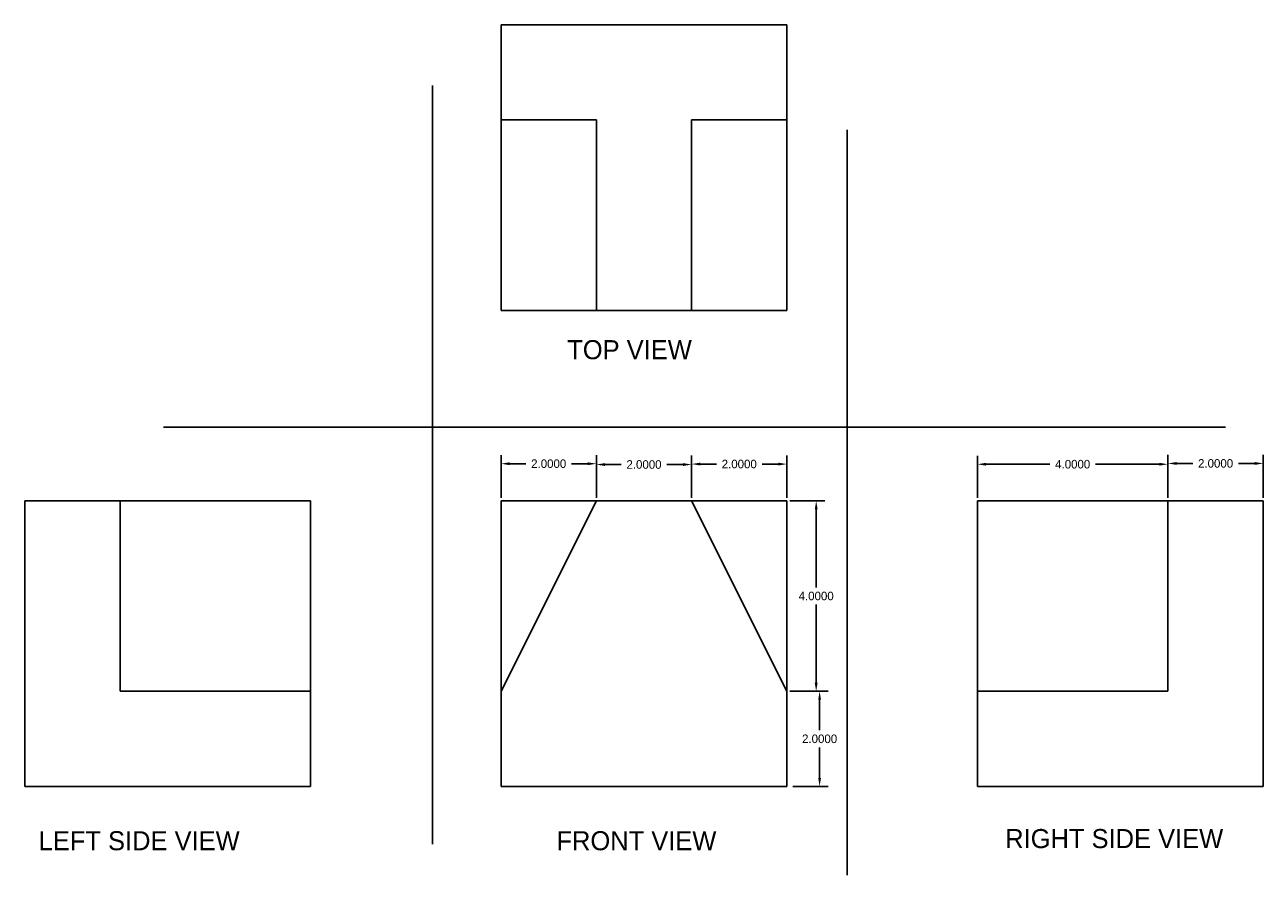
# Model space of a CAD drawing. Header units: inches. Extents: x -33 to 201, y -15 to 35.
# Tile 7 of 10: x 64 to 90, y 12 to 30. Entities that reach past the tile are written whole.
import ezdxf

# ---------------------------------------------------------------- set-up
doc = ezdxf.new("R2010")
doc.units = ezdxf.units.IN
doc.header["$MEASUREMENT"] = 0
doc.dimstyles.get("Standard").update_dxf_attribs({"dimtxt": 0.18, "dimasz": 0.18, "dimexe": 0.18, "dimexo": 0.0625, "dimgap": 0.09, "dimtad": 0, "dimtih": 1, "dimtoh": 1, "dimdec": 4, "dimzin": 0, "dimdsep": 46, "dimtxsty": 'Standard', "dimcen": 0.09, "dimadec": 0, "dimazin": 0, "dimtfac": 1, "dimtdec": 4, "dimtofl": 0, "dimtmove": 0, "dimatfit": 3, "dimfxl": 0, "dimtolj": 1, "dimtzin": 0, "dimarcsym": 0})

# ---------------------------------------------------------------- blocks, each defined once
blk = doc.blocks.new('*D7')
at = {"color": 0, "linetype": 'Continuous', "lineweight": -2}
for p, q in [((73.913, 20.216), (73.913, 21.113)), ((75.913, 20.216), (75.913, 21.113)), ((74.093, 20.933), (74.433, 20.933)), ((75.733, 20.933), (75.393, 20.933))]:
    blk.add_line(p, q, dxfattribs=at)
at = {"color": 0, "linetype": 'Continuous'}
for points in [[(74.093, 20.963), (74.093, 20.903), (73.913, 20.933)], [(75.733, 20.963), (75.733, 20.903), (75.913, 20.933)]]:
    blk.add_solid(points, dxfattribs=at)
at = {"layer": 'Defpoints', "color": 0, "linetype": 'Continuous'}
for p in [(75.913, 20.933), (73.913, 20.154), (75.913, 20.154)]:
    blk.add_point(p, dxfattribs=at)
at = {"color": 0, "linetype": 'Continuous', "insert": (74.913, 20.933), "char_height": 0.18, "attachment_point": 5}
blk.add_mtext('\\A1;2.0000', dxfattribs=at)
blk = doc.blocks.new('*D8')
at = {"color": 0, "linetype": 'Continuous', "lineweight": -2}
for p, q in [((75.913, 20.216), (75.913, 21.096)), ((77.913, 20.216), (77.913, 21.096)), ((76.093, 20.916), (76.433, 20.916)), ((77.733, 20.916), (77.393, 20.916))]:
    blk.add_line(p, q, dxfattribs=at)
at = {"color": 0, "linetype": 'Continuous'}
for points in [[(76.093, 20.946), (76.093, 20.886), (75.913, 20.916)], [(77.733, 20.946), (77.733, 20.886), (77.913, 20.916)]]:
    blk.add_solid(points, dxfattribs=at)
at = {"layer": 'Defpoints', "color": 0, "linetype": 'Continuous'}
for p in [(77.913, 20.916), (75.913, 20.154), (77.913, 20.154)]:
    blk.add_point(p, dxfattribs=at)
at = {"color": 0, "linetype": 'Continuous', "insert": (76.913, 20.916), "char_height": 0.18, "attachment_point": 5}
blk.add_mtext('\\A1;2.0000', dxfattribs=at)
blk = doc.blocks.new('*D9')
at = {"color": 0, "linetype": 'Continuous', "lineweight": -2}
for p, q in [((77.913, 20.216), (77.913, 21.106)), ((79.913, 20.216), (79.913, 21.106)), ((78.093, 20.926), (78.433, 20.926)), ((79.733, 20.926), (79.393, 20.926))]:
    blk.add_line(p, q, dxfattribs=at)
at = {"color": 0, "linetype": 'Continuous'}
for points in [[(78.093, 20.956), (78.093, 20.896), (77.913, 20.926)], [(79.733, 20.956), (79.733, 20.896), (79.913, 20.926)]]:
    blk.add_solid(points, dxfattribs=at)
at = {"layer": 'Defpoints', "color": 0, "linetype": 'Continuous'}
for p in [(79.913, 20.926), (77.913, 20.154), (79.913, 20.154)]:
    blk.add_point(p, dxfattribs=at)
at = {"color": 0, "linetype": 'Continuous', "insert": (78.913, 20.926), "char_height": 0.18, "attachment_point": 5}
blk.add_mtext('\\A1;2.0000', dxfattribs=at)
blk = doc.blocks.new('*D10')
at = {"color": 0, "linetype": 'Continuous', "lineweight": -2}
for p, q in [((79.976, 20.154), (80.708, 20.154)), ((80.528, 19.974), (80.528, 18.334)), ((80.528, 16.334), (80.528, 17.974)), ((79.976, 16.154), (80.708, 16.154))]:
    blk.add_line(p, q, dxfattribs=at)
at = {"color": 0, "linetype": 'Continuous'}
for points in [[(80.498, 19.974), (80.558, 19.974), (80.528, 20.154)], [(80.498, 16.334), (80.558, 16.334), (80.528, 16.154)]]:
    blk.add_solid(points, dxfattribs=at)
at = {"layer": 'Defpoints', "color": 0, "linetype": 'Continuous'}
for p in [(79.913, 20.154), (79.913, 16.154), (80.528, 16.154)]:
    blk.add_point(p, dxfattribs=at)
at = {"color": 0, "linetype": 'Continuous', "insert": (80.528, 18.154), "char_height": 0.18, "attachment_point": 5}
blk.add_mtext('\\A1;4.0000', dxfattribs=at)
blk = doc.blocks.new('*D11')
at = {"color": 0, "linetype": 'Continuous', "lineweight": -2}
for p, q in [((80.038, 16.154), (80.78, 16.154)), ((80.6, 15.974), (80.6, 15.334)), ((80.6, 14.334), (80.6, 14.974)), ((80.038, 14.154), (80.78, 14.154))]:
    blk.add_line(p, q, dxfattribs=at)
at = {"color": 0, "linetype": 'Continuous'}
for points in [[(80.57, 15.974), (80.63, 15.974), (80.6, 16.154)], [(80.57, 14.334), (80.63, 14.334), (80.6, 14.154)]]:
    blk.add_solid(points, dxfattribs=at)
at = {"layer": 'Defpoints', "color": 0, "linetype": 'Continuous'}
for p in [(79.976, 16.154), (79.976, 14.154), (80.6, 14.154)]:
    blk.add_point(p, dxfattribs=at)
at = {"color": 0, "linetype": 'Continuous', "insert": (80.6, 15.154), "char_height": 0.18, "attachment_point": 5}
blk.add_mtext('\\A1;2.0000', dxfattribs=at)
blk = doc.blocks.new('*D12')
at = {"color": 0, "linetype": 'Continuous', "lineweight": -2}
for p, q in [((83.913, 20.216), (83.913, 21.102)), ((87.913, 20.216), (87.913, 21.102)), ((84.093, 20.922), (85.433, 20.922)), ((87.733, 20.922), (86.393, 20.922))]:
    blk.add_line(p, q, dxfattribs=at)
at = {"color": 0, "linetype": 'Continuous'}
for points in [[(84.093, 20.952), (84.093, 20.892), (83.913, 20.922)], [(87.733, 20.952), (87.733, 20.892), (87.913, 20.922)]]:
    blk.add_solid(points, dxfattribs=at)
at = {"layer": 'Defpoints', "color": 0, "linetype": 'Continuous'}
for p in [(87.913, 20.922), (83.913, 20.154), (87.913, 20.154)]:
    blk.add_point(p, dxfattribs=at)
at = {"color": 0, "linetype": 'Continuous', "insert": (85.913, 20.922), "char_height": 0.18, "attachment_point": 5}
blk.add_mtext('\\A1;4.0000', dxfattribs=at)
blk = doc.blocks.new('*D13')
at = {"color": 0, "linetype": 'Continuous', "lineweight": -2}
for p, q in [((87.913, 20.216), (87.913, 21.119)), ((89.913, 20.216), (89.913, 21.119)), ((88.093, 20.939), (88.433, 20.939)), ((89.733, 20.939), (89.393, 20.939))]:
    blk.add_line(p, q, dxfattribs=at)
at = {"color": 0, "linetype": 'Continuous'}
for points in [[(88.093, 20.969), (88.093, 20.909), (87.913, 20.939)], [(89.733, 20.969), (89.733, 20.909), (89.913, 20.939)]]:
    blk.add_solid(points, dxfattribs=at)
at = {"layer": 'Defpoints', "color": 0, "linetype": 'Continuous'}
for p in [(89.913, 20.939), (87.913, 20.154), (89.913, 20.154)]:
    blk.add_point(p, dxfattribs=at)
at = {"color": 0, "linetype": 'Continuous', "insert": (88.913, 20.939), "char_height": 0.18, "attachment_point": 5}
blk.add_mtext('\\A1;2.0000', dxfattribs=at)

msp = doc.modelspace()

# ---------------------------------------------------------------- linework, layer by layer
at = {"linetype": 'Continuous'}
for p, q in [((79.91337, 30.15378), (73.91337, 30.15378)), ((73.91337, 30.15378), (73.91337, 28.15378)), ((79.91337, 28.15378), (79.91337, 30.15378)), ((72.46975, 28.87508), (72.46975, 12.94136)), ((73.91337, 28.15378), (73.91337, 24.15378)), ((73.91337, 28.15378), (75.91337, 28.15378)), ((75.91337, 28.15378), (75.91337, 24.15378)), ((79.91337, 28.15378), (77.91337, 28.15378)), ((77.91337, 28.15378), (77.91337, 24.15378)), ((79.91337, 24.15378), (79.91337, 28.15378)), ((81.18039, 27.94328), (81.18039, 12.2891)), ((73.91337, 24.15378), (75.91337, 24.15378)), ((75.91337, 24.15378), (77.91337, 24.15378)), ((77.91337, 24.15378), (79.91337, 24.15378)), ((66.82597, 21.70024), (89.12325, 21.70024)), ((63.91337, 14.15378), (63.91337, 20.15378)), ((63.91337, 20.15378), (65.91337, 20.15378)), ((65.91337, 20.15378), (69.91337, 20.15378)), ((65.91337, 20.15378), (65.91337, 16.15378)), ((69.91337, 20.15378), (69.91337, 16.15378)), ((75.91337, 20.15378), (73.91337, 20.15378)), ((73.91337, 20.15378), (73.91337, 16.15378)), ((75.91337, 20.15378), (73.91337, 16.15378)), ((77.91337, 20.15378), (75.91337, 20.15378)), ((79.91337, 20.15378), (77.91337, 20.15378)), ((77.91337, 20.15378), (79.91337, 16.15378)), ((79.91337, 16.15378), (79.91337, 20.15378)), ((87.91337, 20.15378), (83.91337, 20.15378)), ((83.91337, 20.15378), (83.91337, 16.15378)), ((89.91337, 20.15378), (87.91337, 20.15378)), ((87.91337, 20.15378), (87.91337, 16.15378)), ((89.91337, 14.15378), (89.91337, 20.15378)), ((65.91337, 16.15378), (69.91337, 16.15378)), ((69.91337, 16.15378), (69.91337, 14.15378)), ((73.91337, 16.15378), (73.91337, 14.15378)), ((79.91337, 14.15378), (79.91337, 16.15378)), ((83.91337, 16.15378), (83.91337, 14.15378)), ((87.91337, 16.15378), (83.91337, 16.15378)), ((69.91337, 14.15378), (63.91337, 14.15378)), ((73.91337, 14.15378), (79.91337, 14.15378)), ((83.91337, 14.15378), (89.91337, 14.15378))]:
    msp.add_line(p, q, dxfattribs=at)

# ---------------------------------------------------------------- texts
at = {"linetype": 'Continuous', "char_height": 0.4, "attachment_point": 1}
for s, insert, width in [('TOP VIEW', (75.30204, 23.52872), 3.3517922), ('RIGHT SIDE VIEW', (84.49682, 13.25947), 5.8958329), ('LEFT SIDE VIEW', (64.20489, 13.21424), 6.0241676), ('FRONT VIEW', (75.07557, 13.21424), 4.4841548)]:
    msp.add_mtext(s, dxfattribs=dict(at, insert=insert, width=width))

# ---------------------------------------------------------------- dimensions: what is measured, and where the dimension line sits
at = {"linetype": 'Continuous'}
for p1, p2, distance, picture, middle in [((73.91337, 20.15378), (75.91337, 20.15378), 0.77885, '*D7', (74.91337, 20.93262)), ((75.91337, 20.15378), (77.91337, 20.15378), 0.76223, '*D8', (76.91337, 20.91601)), ((77.91337, 20.15378), (79.91337, 20.15378), 0.7721, '*D9', (78.91337, 20.92587)), ((83.91337, 20.15378), (87.91337, 20.15378), 0.76777, '*D12', (85.91337, 20.92154)), ((87.91337, 20.15378), (89.91337, 20.15378), 0.78546, '*D13', (88.91337, 20.93923)), ((79.91337, 20.15378), (79.91337, 16.15378), 0.61451, '*D10', (80.52788, 18.15378)), ((79.97587, 16.15378), (79.97587, 14.15378), 0.62372, '*D11', (80.59959, 15.15378))]:
    dim = msp.add_aligned_dim(p1=p1, p2=p2, distance=distance, dimstyle='Standard', dxfattribs=at)
    dim.commit()
    dim.dimension.update_dxf_attribs({"geometry": picture, "text_midpoint": middle})

doc.saveas('drawing.dxf')
